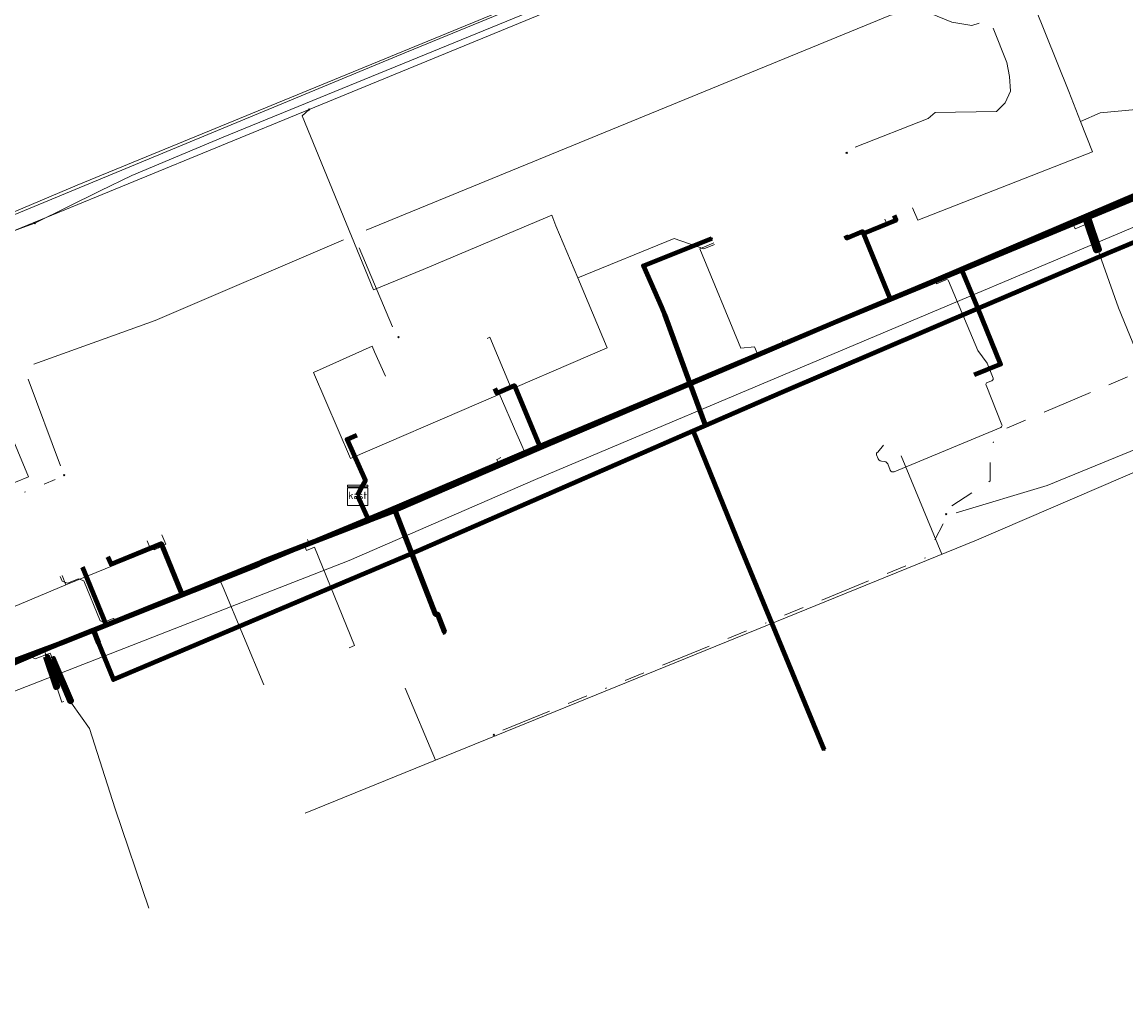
# Model space of a CAD drawing. Header units: metres. Extents: x 102998 to 103836, y 418192 to 419740.
# Tile 13 of 25: x 103279 to 103388, y 419430 to 419528. Entities that reach past the tile are written whole.
import ezdxf
from ezdxf.enums import TextEntityAlignment as Align
from ezdxf.lldxf.tags import DXFTag

# ---------------------------------------------------------------- set-up
doc = ezdxf.new("R2010")
doc.units = ezdxf.units.M
doc.linetypes.add('RI-OVERIG', pattern=[17, 5, -2, 2, -2, 0, -2, 2, -2])
for name, color, linetype, lineweight in [('B-WE-KL-DATA_COAXKABEL_17_ZIGGO BV-G', 90, 'KL-DATA-N', 18), ('B-WE-KL-DATA_COAXKABEL_7_ZIGGO BV-G', 90, 'KL-DATA-N', 18), ('B-WE-KL-DATA_DUCT_ZIGGO BV-G', 90, 'Continuous', 100), ('B-WE-KL-DATA_HULPSTUK_KPN BV-S @ 0.5', 90, 'Continuous', 25), ('B-WE-KL-DATA_HULPSTUK_ZIGGO BV-S @ 0.5', 90, 'Continuous', 25), ('B-WE-KL-DATA_KABELBED_KPN BV-G', 90, 'Continuous', 100), ('B-WE-KL-DATA_KABELBED_ZIGGO BV-G', 90, 'Continuous', 100), ('B-WE-KL-DATA_MANTELBUIS_75_ZIGGO BV-G', 90, 'Continuous', 100), ('B-WE-KL-ET_LS_400 V_STEDIN NETBEHEER BV-G', 190, 'KL-LS-N', 18), ('B-WE-KL-ET_LS_MANTELBUIS_POLYVINYLCHLORIDE PVC_63_STEDIN NETBEHEER BV-G', 190, 'Continuous', 100), ('B-WE-KL-ET_LS_MANTELBUIS_STEDIN NETBEHEER BV-G', 190, 'Continuous', 100), ('B-WE-KL-ET_MS_13 KV_STEDIN NETBEHEER BV-G', 130, 'KL-MS-N', 18), ('B-WE-KL-ET_MS_6 KV_STEDIN NETBEHEER BV-G', 130, 'KL-MS-N', 18), ('B-WE-KL-ET_MS_MANTELBUIS_POLYVINYLCHLORIDE PVC_63_STEDIN NETBEHEER BV-G', 130, 'Continuous', 100), ('B-WE-KL-ET_MS_MANTELBUIS_STEDIN NETBEHEER BV-G', 130, 'Continuous', 100), ('B-WE-KL-GAS_LD_HULPSTUK_STEDIN NETBEHEER BV-S @ 0.5', 50, 'Continuous', 25), ('B-WE-KL-GAS_LD_POLYETHYLEEN PE_32_0.1 BAR_STEDIN NETBEHEER BV-G', 50, 'KL-GAS-LD-N', 18), ('B-WE-KL-GAS_LD_POLYVINYLCHLORIDE PVC_110_0.1 BAR_STEDIN NETBEHEER BV-G', 50, 'KL-GAS-LD-N', 18), ('B-WE-KL-GAS_LD_POLYVINYLCHLORIDE PVC_32_0.1 BAR_STEDIN NETBEHEER BV-G', 50, 'KL-GAS-LD-N', 18), ('B-WE-KL-GAS_LD_POLYVINYLCHLORIDE PVC_40_0.1 BAR_STEDIN NETBEHEER BV-G', 50, 'KL-GAS-LD-N', 18), ('B-WE-KL-GAS_LD_POLYVINYLCHLORIDE PVC_50_0.1 BAR_STEDIN NETBEHEER BV-G', 50, 'KL-GAS-LD-N', 18), ('B-WE-KL-GAS_LD_POLYVINYLCHLORIDE PVC_63_0.1 BAR_STEDIN NETBEHEER BV-G', 50, 'KL-GAS-LD-N', 18), ('B-WE-KL-OVERIG_HULPSTUK_STADSBEHEER GEMEENTE DORDRECHT-S @ 0.5', 8, 'Continuous', 25), ('B-WE-KL-WATER_HULPSTUK_EVIDES INFRA-S @ 0.5', 170, 'Continuous', 25), ('B-WE-KL-WATER_POLYETHEEN_50_EVIDES INFRA-G', 170, 'KL-WATER-N', 18), ('B-WE-KL-WATER_POLYVINYLCHLORIDE PVC_110_EVIDES INFRA-G', 170, 'KL-WATER-N', 18), ('B-WE-OG-INFO_STEDIN NETBEHEER BV-G', 7, 'Continuous', 18), ('B-WE-RI-DRUK_HIGH DENSITY POLYETHYLENE HDPE_50_STADSBEHEER GEMEENTE DORDRECHT-G', 210, 'RI-PERS', 18), ('B-WE-RI-DRUK_HIGH DENSITY POLYETHYLENE HDPE_63_STADSBEHEER GEMEENTE DORDRECHT-G', 210, 'RI-PERS', 18), ('B-WE-RI-VRIJVERVAL_POLYVINYLCHLORIDE PVC_STADSBEHEER GEMEENTE DORDRECHT-G', 210, 'RI-OVERIG', 18)]:
    doc.layers.add(name, color=color, linetype=linetype, lineweight=lineweight)
doc.styles.add('NLCS-ISO', font='NLCS-ISO.ttf')
doc.styles.get("Standard").update_dxf_attribs({"font": 'arial.ttf'})
tags = doc.linetypes.add('KL-DATA-N', pattern='A,4,-1,[101,NLCS.SHX,S=0.5,R=0,X=0,Y=0],-1,4,-1,["D",Standard,S=1,R=0,X=-0.25,Y=-0.5],-1.5', length=12.5).pattern_tags.tags
tags[18] = DXFTag(74, 10)
tags = doc.linetypes.add('KL-GAS-LD-N', pattern='A,4,-1,[69,NLCS.SHX,S=0.5,R=0,X=0,Y=0],-1,4,-1,["L",Standard,S=1,R=0,X=0.25,Y=-0.5],-2', length=13).pattern_tags.tags
tags[18] = DXFTag(74, 10)
tags = doc.linetypes.add('KL-LS-N', pattern='A,4,-1,[103,NLCS.SHX,S=0.75,R=0,X=0,Y=0],-1,4,-1,["L",Standard,S=1,R=0,X=0,Y=-0.5],-2', length=13).pattern_tags.tags
tags[18] = DXFTag(74, 10)
tags = doc.linetypes.add('KL-MS-N', pattern='A,4,-1,[103,NLCS.SHX,S=0.75,R=0,X=0,Y=0],-1,4,-1,["M",Standard,S=1,R=0,X=0,Y=-0.5],-2', length=13).pattern_tags.tags
tags[18] = DXFTag(74, 10)
doc.linetypes.add('KL-WATER-N', pattern='A,7,-0.5,[168,NLCS.SHX,S=0.75,R=0,X=0.75,Y=0],-2', length=9.5)
tags = doc.linetypes.add('RI-PERS', pattern='A,7,-2,["P",Standard,S=1.8,R=0,X=-0.5,Y=-0.9],-2,7,-2,[102,NLCS.SHX,S=1,R=180,X=0,Y=0],-2', length=22).pattern_tags.tags
tags[6] = DXFTag(74, 10)

# ---------------------------------------------------------------- blocks, each defined once
blk = doc.blocks.new('SKL-WTB_HULP_OVERIG-SO')
at = {"color": 0, "linetype": 'ByBlock', "lineweight": 18}
for points in [[(-0.14, 0.14), (0.14, -0.14)], [(0.14, 0.14), (-0.14, -0.14)]]:
    blk.add_lwpolyline(points, dxfattribs=at)
at = {"color": 0, "linetype": 'ByBlock', "lineweight": 18, "style": 'NLCS-ISO', "flags": 1}
for tag, p in [('TYPE', (1.5, 0)), ('OMSCHRIJVING', (1.5, -3)), ('LABEL', (1.5, -1.5))]:
    blk.add_attdef(tag, p, '', height=1, dxfattribs=at)
blk = doc.blocks.new('SKL-WTB_HULP_KAST-SO')
at = {"color": 0, "linetype": 'ByBlock', "lineweight": 18}
for points in [[(-2, 2), (2, 2), (2, 1.68), (-2, 1.68)], [(-2, 1.52), (2, 1.52), (2, -2), (-2, -2)]]:
    blk.add_lwpolyline(points, close=True, dxfattribs=at)
at = {"color": 0, "linetype": 'ByBlock', "lineweight": 18, "style": 'NLCS-ISO'}
blk.add_text('kast', height=1.5, dxfattribs=at).set_placement((0, 0), align=Align.MIDDLE_CENTER)
at = {"color": 0, "linetype": 'ByBlock', "lineweight": 18, "style": 'NLCS-ISO', "flags": 1}
for tag, p in [('TYPE', (2.5, 0)), ('OMSCHRIJVING', (2.5, -3)), ('LABEL', (2.5, -1.5))]:
    blk.add_attdef(tag, p, '', height=1, dxfattribs=at)

msp = doc.modelspace()

# ---------------------------------------------------------------- linework, layer by layer
at = {"layer": 'B-WE-KL-DATA_COAXKABEL_17_ZIGGO BV-G', "flags": 128}
msp.add_lwpolyline([(103312.105, 419481.379), (103313.221, 419478.872), (103315.37, 419479.699), (103329.695, 419485.839), (103359.417, 419498.52), (103369.576, 419502.685), (103399.821, 419515.229), (103413.635, 419521.016), (103444.025, 419533.319), (103442.893, 419536.119)], dxfattribs=at)
at = {"layer": 'B-WE-KL-DATA_COAXKABEL_7_ZIGGO BV-G', "flags": 128}
for points in [[(103312.105, 419481.379), (103313.221, 419478.872), (103315.37, 419479.699), (103329.695, 419485.839), (103359.417, 419498.52), (103364.993, 419500.806), (103362.297, 419507.358), (103365.534, 419508.69), (103365.343, 419509.152)], [(103312.105, 419481.379), (103313.221, 419478.872), (103315.37, 419479.699), (103329.695, 419485.839), (103359.417, 419498.52), (103364.993, 419500.806), (103362.221, 419507.543), (103360.649, 419506.896), (103360.535, 419507.173)], [(103312.105, 419481.379), (103313.221, 419478.872), (103315.37, 419479.699), (103329.695, 419485.839), (103359.417, 419498.52), (103369.576, 419502.685), (103372.071, 419503.72), (103375.91, 419494.393), (103373.304, 419493.352)], [(103312.105, 419481.379), (103312.38, 419481.991), (103312.87, 419482.856), (103311.057, 419486.931), (103312.023, 419487.349)], [(103263.285, 419460.674), (103269.285, 419461.67), (103273.315, 419462.703), (103281.504, 419466.222), (103302.587, 419474.78), (103313.221, 419478.872), (103312.105, 419481.379)], [(103312.105, 419481.379), (103313.221, 419478.872), (103302.587, 419474.78), (103287.158, 419468.517), (103284.81, 419474.248)], [(103287.329, 419475.28), (103287.632, 419474.54), (103292.629, 419476.588), (103294.684, 419471.572), (103302.587, 419474.78), (103313.221, 419478.872), (103312.105, 419481.379)], [(103312.105, 419481.379), (103313.221, 419478.872), (103315.37, 419479.699), (103315.815, 419479.89), (103319.845, 419469.549), (103320.032, 419469.622), (103320.722, 419467.852), (103320.535, 419467.779)]]:
    msp.add_lwpolyline(points, dxfattribs=at)
at = {"layer": 'B-WE-KL-DATA_DUCT_ZIGGO BV-G', "flags": 128}
for points in [[(103372.16, 419503.504), (103373.602, 419500)], [(103315.901, 419479.67), (103317.323, 419476.019)]]:
    msp.add_lwpolyline(points, dxfattribs=at)
at = {"layer": 'B-WE-KL-DATA_KABELBED_KPN BV-G', "flags": 128}
for points in [[(103346.612, 419488.294), (103346.613, 419488.294), (103354.018, 419491.52), (103373.877, 419500), (103374.751, 419500.373), (103386.56, 419505.396), (103402.947, 419512.259), (103448.712, 419530.675), (103464.712, 419536.943), (103500, 419552.359), (103500.163, 419552.431), (103511.84, 419557.237), (103524.541, 419562.664), (103559.255, 419576.754), (103568.235, 419580.547), (103570.473, 419581.142), (103578.785, 419583.577), (103596.765, 419591.496), (103600.422, 419592.426), (103612.241, 419596.61), (103625.156, 419601.684), (103626.445, 419601.607), (103627.657, 419601.534), (103627.699, 419601.532)], [(103500, 419556.824), (103464.163, 419542.263), (103450.322, 419536.542), (103436.889, 419530.884), (103413.469, 419521.38), (103394.855, 419513.573), (103369.348, 419502.691), (103362.933, 419500), (103345.071, 419492.506), (103329.526, 419485.984), (103314.991, 419479.811), (103302.279, 419474.515), (103285.898, 419468)], [(103346.613, 419488.294), (103346.613, 419488.294), (103345.071, 419492.506), (103342.589, 419499.289), (103342.278, 419500), (103340.459, 419504.165), (103347.259, 419506.863)], [(103345.415, 419487.772), (103317.483, 419475.604), (103287.869, 419463.094), (103286.403, 419466.748), (103285.899, 419468)], [(103346.612, 419488.294), (103345.415, 419487.772)], [(103345.416, 419487.772), (103350.064, 419476.302), (103358.418, 419456.147)], [(103285.898, 419468), (103282.652, 419466.709), (103276.91, 419464.562), (103271.471, 419462.852), (103265.944, 419461.449), (103262.052, 419460.567), (103245.719, 419457.797), (103245.718, 419457.797)]]:
    msp.add_lwpolyline(points, dxfattribs=at)
at = {"layer": 'B-WE-KL-DATA_KABELBED_ZIGGO BV-G', "flags": 128}
for points in [[(103401.021, 419515.731), (103372.071, 419503.72)], [(103362.297, 419507.358), (103365.534, 419508.69), (103365.343, 419509.152)], [(103362.297, 419507.358), (103362.221, 419507.543), (103360.649, 419506.896), (103360.535, 419507.173)], [(103362.297, 419507.358), (103364.993, 419500.806)], [(103372.071, 419503.72), (103364.993, 419500.806)], [(103372.071, 419503.72), (103372.16, 419503.504)], [(103372.16, 419503.504), (103373.602, 419500)], [(103364.993, 419500.806), (103359.417, 419498.52), (103330.253, 419486.077)], [(103373.602, 419500), (103375.91, 419494.393), (103373.304, 419493.352)], [(103330.253, 419486.077), (103327.665, 419492.261), (103325.922, 419491.505), (103325.728, 419491.967)], [(103312.38, 419481.991), (103312.87, 419482.856), (103311.057, 419486.931), (103312.023, 419487.349)], [(103330.253, 419486.077), (103315.815, 419479.89)], [(103312.38, 419481.991), (103312.105, 419481.379)], [(103312.105, 419481.379), (103313.221, 419478.872)], [(103315.815, 419479.89), (103313.221, 419478.872)], [(103315.815, 419479.89), (103315.901, 419479.67)], [(103294.684, 419471.572), (103302.587, 419474.78), (103313.221, 419478.872)], [(103315.901, 419479.67), (103317.323, 419476.019)], [(103287.329, 419475.28), (103287.632, 419474.54), (103292.629, 419476.588), (103294.684, 419471.572)], [(103317.323, 419476.019), (103319.845, 419469.549), (103320.032, 419469.622), (103320.722, 419467.852), (103320.535, 419467.779)], [(103287.158, 419468.517), (103284.81, 419474.248)], [(103287.158, 419468.517), (103294.684, 419471.572)], [(103263.285, 419460.674), (103269.285, 419461.67), (103273.315, 419462.703), (103281.504, 419466.222), (103287.158, 419468.517)]]:
    msp.add_lwpolyline(points, dxfattribs=at)
at = {"layer": 'B-WE-KL-DATA_MANTELBUIS_75_ZIGGO BV-G', "flags": 128}
for points in [[(103372.16, 419503.504), (103373.602, 419500)], [(103315.901, 419479.67), (103317.323, 419476.019)]]:
    msp.add_lwpolyline(points, dxfattribs=at)
at = {"layer": 'B-WE-KL-ET_LS_400 V_STEDIN NETBEHEER BV-G', "flags": 128}
for points in [[(103603.261, 419598.837), (103578.6, 419588.808), (103551.017, 419577.849), (103529.582, 419568.651), (103510.374, 419560.995), (103465.949, 419542.414), (103453.587, 419537.027), (103447.097, 419534.387), (103440.69, 419531.772), (103413.803, 419520.654), (103400.063, 419515.218), (103391.869, 419511.816), (103369.506, 419502.52), (103359.473, 419498.381), (103352.484, 419495.446), (103302.499, 419474.671), (103292.18, 419470.605), (103281.957, 419466.412), (103279.43, 419465.492), (103269.47, 419462.104), (103258.756, 419460.15), (103236.7, 419456.341), (103227.173, 419454.7)], [(103364.42, 419508.773), (103364.61, 419508.311), (103362.298, 419507.359), (103364.933, 419500.957), (103369.713, 419502.924), (103370.038, 419502.741)], [(103393.146, 419496.661), (103393.445, 419495.919), (103389.875, 419494.483), (103387.605, 419499.988), (103384.626, 419508.368), (103383.296, 419507.819), (103383.143, 419508.189)], [(103347.458, 419506.416), (103346.071, 419505.844), (103350.129, 419495.992), (103351.498, 419496.126), (103351.766, 419495.479), (103352.767, 419495.892), (103353.073, 419495.693)], [(103370.835, 419503.074), (103370.7, 419503.393), (103370.885, 419503.471)], [(103371.14, 419503.58), (103370.885, 419503.471)], [(103369.506, 419502.52), (103369.565, 419502.379), (103370.487, 419502.765), (103370.564, 419502.781), (103370.64, 419502.766), (103370.705, 419502.723), (103370.749, 419502.658), (103373.64, 419495.747), (103374.567, 419494.501), (103375.159, 419493.014), (103375.173, 419492.938), (103375.157, 419492.862), (103375.113, 419492.797), (103375.048, 419492.755), (103374.582, 419492.569), (103374.516, 419492.527), (103374.472, 419492.462), (103374.456, 419492.386), (103374.47, 419492.309), (103376.042, 419488.388), (103376.056, 419488.311), (103376.041, 419488.234), (103375.997, 419488.169), (103375.932, 419488.125), (103365.357, 419483.722), (103365.242, 419483.699), (103365.127, 419483.722), (103365.03, 419483.787), (103364.965, 419483.884), (103364.706, 419484.505), (103364.636, 419484.614), (103364.53, 419484.697), (103364.398, 419484.747), (103364.089, 419484.767), (103363.944, 419484.812), (103363.832, 419484.889), (103363.763, 419484.989), (103363.596, 419485.401), (103363.585, 419485.476), (103363.608, 419485.554), (103363.663, 419485.621), (103363.741, 419485.668), (103364.293, 419486.372)], [(103325.219, 419497.07), (103324.943, 419496.953)], [(103327.897, 419487.458), (103326.156, 419491.484), (103327.349, 419492), (103325.219, 419497.07)], [(103354.26, 419496.71), (103354.445, 419496.27)], [(103327.897, 419487.458), (103328.294, 419486.54)], [(103328.294, 419486.54), (103328.714, 419485.567)], [(103326.111, 419484.485), (103325.916, 419484.936), (103326.021, 419484.981)], [(103326.021, 419484.981), (103326.31, 419485.12)], [(103291.209, 419476.87), (103291.512, 419476.13), (103291.904, 419475.966), (103292.551, 419476.232), (103294.409, 419471.698), (103294.943, 419471.716), (103294.95, 419471.697)], [(103307.12, 419477), (103307.265, 419476.652)], [(103311.262, 419466.251), (103311.8, 419466.471), (103307.808, 419476.223), (103307.031, 419475.905), (103306.803, 419476.46)], [(103282.59, 419473.339), (103282.78, 419472.876), (103283.302, 419472.658), (103284.412, 419473.113), (103284.934, 419472.894), (103286.552, 419468.946), (103286.96, 419468.789), (103287.849, 419469.153), (103288.167, 419468.959)], [(103298.413, 419473.061), (103298.774, 419472.227), (103302.79, 419462.578)], [(103291.381, 419440.432), (103288.059, 419450.289), (103285.504, 419458.258), (103283.718, 419460.774), (103281.603, 419465.727), (103280.088, 419465.146), (103279.43, 419465.492)], [(103282.537, 419461.473), (103281.018, 419465.962), (103281.985, 419466.342), (103281.957, 419466.412)], [(103282.537, 419461.473), (103282.745, 419460.857), (103282.95, 419460.93)]]:
    msp.add_lwpolyline(points, dxfattribs=at)
at = {"layer": 'B-WE-KL-ET_LS_MANTELBUIS_POLYVINYLCHLORIDE PVC_63_STEDIN NETBEHEER BV-G', "flags": 128}
msp.add_lwpolyline([(103281.744, 419465.117), (103283.556, 419460.898), (103283.74, 419460.976), (103281.928, 419465.195), (103281.744, 419465.117)], dxfattribs=at)
at = {"layer": 'B-WE-KL-ET_LS_MANTELBUIS_STEDIN NETBEHEER BV-G', "flags": 128}
for points in [[(103384.267, 419508.872), (103385.371, 419505.624), (103385.737, 419505.75), (103384.635, 419508.992), (103384.267, 419508.872)], [(103281.124, 419465.354), (103282.151, 419462.304), (103282.341, 419462.368), (103281.314, 419465.418), (103281.124, 419465.354)]]:
    msp.add_lwpolyline(points, dxfattribs=at)
at = {"layer": 'B-WE-KL-ET_MS_13 KV_STEDIN NETBEHEER BV-G', "flags": 128}
for points in [[(103252.868, 419484.064), (103256.265, 419484.48), (103254.448, 419498.381), (103256.266, 419500.237), (103261.171, 419502.389), (103284.284, 419512.155), (103416.068, 419566.271), (103621.057, 419650.12), (103621.32, 419652.825)], [(103621.529, 419652.908), (103621.244, 419649.981), (103456.935, 419582.771), (103316.941, 419525.349), (103261.227, 419502.25), (103256.353, 419500.111), (103254.606, 419498.328), (103256.433, 419484.35), (103253.785, 419484.02)]]:
    msp.add_lwpolyline(points, dxfattribs=at)
at = {"layer": 'B-WE-KL-ET_MS_6 KV_STEDIN NETBEHEER BV-G', "flags": 128}
msp.add_lwpolyline([(103097.964, 419430.032), (103099.111, 419430.194), (103134.169, 419435.816), (103163.204, 419440.306), (103172.892, 419441.874), (103181.915, 419443.678), (103196.462, 419445.978), (103212.031, 419448.552), (103233.277, 419452.174), (103245.844, 419454.368), (103259.904, 419456.72), (103262.103, 419457.121), (103264.289, 419457.581), (103266.461, 419458.101), (103268.618, 419458.68), (103270.757, 419459.318), (103272.876, 419460.014), (103274.975, 419460.767), (103311.277, 419474.925), (103329.772, 419482.937), (103390.278, 419508.48), (103392.628, 419509.388), (103437.408, 419527.294), (103466.994, 419539.498), (103501.681, 419553.546), (103535.198, 419567.386), (103551.328, 419574.13), (103566.786, 419580.268), (103596.065, 419591.806), (103611.746, 419597.739), (103622.305, 419602.021), (103620.801, 419605.973), (103625.609, 419607.804)], dxfattribs=at)
at = {"layer": 'B-WE-KL-ET_MS_MANTELBUIS_POLYVINYLCHLORIDE PVC_63_STEDIN NETBEHEER BV-G', "flags": 128}
msp.add_lwpolyline([(103281.744, 419465.117), (103283.556, 419460.898), (103283.74, 419460.976), (103281.928, 419465.195), (103281.744, 419465.117)], dxfattribs=at)
at = {"layer": 'B-WE-KL-ET_MS_MANTELBUIS_STEDIN NETBEHEER BV-G', "flags": 128}
for points in [[(103384.267, 419508.872), (103385.371, 419505.624), (103385.737, 419505.75), (103384.635, 419508.992), (103384.267, 419508.872)], [(103281.124, 419465.354), (103282.151, 419462.304), (103282.341, 419462.368), (103281.314, 419465.418), (103281.124, 419465.354)]]:
    msp.add_lwpolyline(points, dxfattribs=at)
at = {"layer": 'B-WE-KL-GAS_LD_POLYETHYLEEN PE_32_0.1 BAR_STEDIN NETBEHEER BV-G', "flags": 128}
for points in [[(103278.15, 419482.671), (103273.537, 419480.743), (103277.901, 419470.295), (103283.161, 419472.492)], [(103283.161, 419472.492), (103293.068, 419476.551), (103292.689, 419477.477)], [(103282.776, 419473.415), (103283.161, 419472.492)]]:
    msp.add_lwpolyline(points, dxfattribs=at)
at = {"layer": 'B-WE-KL-GAS_LD_POLYVINYLCHLORIDE PVC_110_0.1 BAR_STEDIN NETBEHEER BV-G', "flags": 128}
for points in [[(103306.904, 419449.853), (103373.521, 419476.937), (103427.058, 419499.994), (103448.331, 419509.235), (103465.92, 419514.755), (103532.284, 419542.534), (103576.636, 419559.285), (103582.999, 419561.761), (103588.447, 419563.788), (103590.445, 419564.565)], [(103307.305, 419519.668), (103371.071, 419545.87)], [(103281.182, 419508.938), (103307.305, 419519.668)], [(103255.656, 419483.774), (103257.185, 419484.159), (103255.19, 419498.444), (103262.395, 419501.224), (103281.182, 419508.938)]]:
    msp.add_lwpolyline(points, dxfattribs=at)
at = {"layer": 'B-WE-KL-GAS_LD_POLYVINYLCHLORIDE PVC_32_0.1 BAR_STEDIN NETBEHEER BV-G', "flags": 128}
for points in [[(103366.036, 419485.304), (103370.093, 419475.544)], [(103316.832, 419462.261), (103319.816, 419455.102)]]:
    msp.add_lwpolyline(points, dxfattribs=at)
at = {"layer": 'B-WE-KL-GAS_LD_POLYVINYLCHLORIDE PVC_40_0.1 BAR_STEDIN NETBEHEER BV-G', "flags": 128}
for points in [[(103383.856, 419518.457), (103385.788, 419519.322), (103396.468, 419520.33), (103398.483, 419521.237), (103398.09, 419522.193)], [(103383.856, 419518.457), (103382.681, 419521.458)], [(103367.177, 419509.908), (103367.687, 419508.669), (103385.03, 419515.455), (103383.856, 419518.457)], [(103333.947, 419502.974), (103331.788, 419508.11)], [(103333.947, 419502.974), (103343.518, 419506.858), (103346.447, 419505.85), (103347.524, 419506.264)], [(103314.854, 419493.21), (103313.792, 419495.602), (103313.561, 419496.188), (103307.726, 419493.568), (103311.413, 419485.03), (103336.867, 419496.023), (103333.947, 419502.974)]]:
    msp.add_lwpolyline(points, dxfattribs=at)
at = {"layer": 'B-WE-KL-GAS_LD_POLYVINYLCHLORIDE PVC_50_0.1 BAR_STEDIN NETBEHEER BV-G', "flags": 128}
for points in [[(103371.071, 419545.87), (103370.36, 419545.13), (103372.938, 419538.718), (103375.636, 419531.856), (103378.121, 419532.833), (103382.681, 419521.458)], [(103307.305, 419519.668), (103306.584, 419519.039), (103313.675, 419501.766), (103318.611, 419503.794), (103331.369, 419509.187), (103331.788, 419508.11)]]:
    msp.add_lwpolyline(points, dxfattribs=at)
at = {"layer": 'B-WE-KL-GAS_LD_POLYVINYLCHLORIDE PVC_63_0.1 BAR_STEDIN NETBEHEER BV-G', "flags": 128}
msp.add_lwpolyline([(103270.708, 419504.637), (103270.6, 419504.376), (103279.442, 419483.211), (103278.15, 419482.671)], dxfattribs=at)
at = {"layer": 'B-WE-KL-WATER_POLYETHEEN_50_EVIDES INFRA-G', "flags": 128}
msp.add_lwpolyline([(103214.479, 419476.269), (103214.721, 419476.356), (103215.413, 419476.449), (103230.616, 419478.73), (103255.073, 419482.535), (103256.52, 419485.327), (103256.951, 419487.633), (103256.31, 419491.778), (103255.541, 419496.378), (103259.963, 419498.773), (103270.63, 419504.457), (103271.281, 419505.488), (103274.507, 419507.241), (103275.877, 419506.837), (103278.615, 419507.863), (103280.061, 419508.384)], dxfattribs=at)
at = {"layer": 'B-WE-KL-WATER_POLYVINYLCHLORIDE PVC_110_EVIDES INFRA-G', "flags": 128}
msp.add_lwpolyline([(103280.061, 419508.384), (103286.539, 419511.595), (103289.686, 419513.106), (103298.764, 419516.92), (103398.483, 419557.727), (103457.745, 419582.148), (103545.443, 419618.236), (103565.447, 419626.442), (103567.741, 419627.412)], dxfattribs=at)
at = {"layer": 'B-WE-OG-INFO_STEDIN NETBEHEER BV-G', "flags": 128}
msp.add_lwpolyline([(103316.832, 419462.261), (103319.816, 419455.102)], dxfattribs=at)
at = {"layer": 'B-WE-RI-DRUK_HIGH DENSITY POLYETHYLENE HDPE_50_STADSBEHEER GEMEENTE DORDRECHT-G', "flags": 128}
for points in [[(103371.505, 419479.641), (103380.545, 419482.367), (103413.872, 419496.009), (103432.738, 419503.648), (103452.771, 419511.536)], [(103312.261, 419505.933), (103315.563, 419498.107)], [(103282.62, 419484.301), (103279.424, 419492.892)]]:
    msp.add_lwpolyline(points, dxfattribs=at)
at = {"layer": 'B-WE-RI-DRUK_HIGH DENSITY POLYETHYLENE HDPE_63_STADSBEHEER GEMEENTE DORDRECHT-G', "flags": 128}
for points in [[(103312.956, 419507.672), (103364.974, 419529.029), (103367.06, 419529.464), (103368.885, 419529.203), (103371.057, 419528.333), (103373.056, 419527.986), (103373.781, 419528.209)], [(103361.476, 419515.914), (103368.711, 419518.768), (103369.406, 419519.377), (103375.489, 419519.464), (103376.358, 419520.333), (103376.88, 419521.464), (103376.793, 419522.942), (103376.532, 419524.333), (103375.181, 419527.723)], [(103279.984, 419494.378), (103292.014, 419498.715), (103310.697, 419506.715)]]:
    msp.add_lwpolyline(points, dxfattribs=at)
at = {"layer": 'B-WE-RI-VRIJVERVAL_POLYVINYLCHLORIDE PVC_STADSBEHEER GEMEENTE DORDRECHT-G', "flags": 128}
for points in [[(103400.719, 419497.862), (103389.597, 419493.608), (103376.51, 419488.042), (103375.311, 419487.169), (103374.874, 419485.423), (103374.874, 419482.804), (103371.062, 419480.353)], [(103268.876, 419477.519), (103282.081, 419482.944)], [(103326.52, 419458.076), (103368.485, 419475.198), (103370.223, 419478.56)]]:
    msp.add_lwpolyline(points, dxfattribs=at)

# ---------------------------------------------------------------- block references
at = {"layer": 'B-WE-KL-DATA_HULPSTUK_KPN BV-S @ 0.5', "xscale": 0.5, "yscale": 0.5, "zscale": 0.5}
for p in [(103347.259, 419506.863), (103345.415, 419487.772), (103345.415, 419487.772), (103345.416, 419487.772), (103346.612, 419488.294), (103346.612, 419488.294), (103346.613, 419488.294), (103285.898, 419468), (103285.898, 419468), (103285.899, 419468), (103358.418, 419456.147)]:
    msp.add_blockref('SKL-WTB_HULP_OVERIG-SO', p, dxfattribs=at)
at = {"layer": 'B-WE-KL-DATA_HULPSTUK_ZIGGO BV-S @ 0.5', "xscale": 0.5, "yscale": 0.5, "zscale": 0.5}
msp.add_blockref('SKL-WTB_HULP_KAST-SO', (103312.105, 419481.379), dxfattribs=at)
at = {"layer": 'B-WE-KL-GAS_LD_HULPSTUK_STEDIN NETBEHEER BV-S @ 0.5', "xscale": 0.5, "yscale": 0.5, "zscale": 0.5}
msp.add_blockref('SKL-WTB_HULP_OVERIG-SO', (103307.305, 419519.668), dxfattribs=at)
at = {"layer": 'B-WE-KL-OVERIG_HULPSTUK_STADSBEHEER GEMEENTE DORDRECHT-S @ 0.5', "xscale": 0.5, "yscale": 0.5, "zscale": 0.5}
for p in [(103360.638, 419515.368), (103316.162, 419497.085), (103282.985, 419483.373), (103370.512, 419479.517), (103325.626, 419457.629)]:
    msp.add_blockref('SKL-WTB_HULP_OVERIG-SO', p, dxfattribs=at)
at = {"layer": 'B-WE-KL-WATER_HULPSTUK_EVIDES INFRA-S @ 0.5', "xscale": 0.5, "yscale": 0.5, "zscale": 0.5}
msp.add_blockref('SKL-WTB_HULP_OVERIG-SO', (103280.061, 419508.384), dxfattribs=at)

doc.saveas('drawing.dxf')
